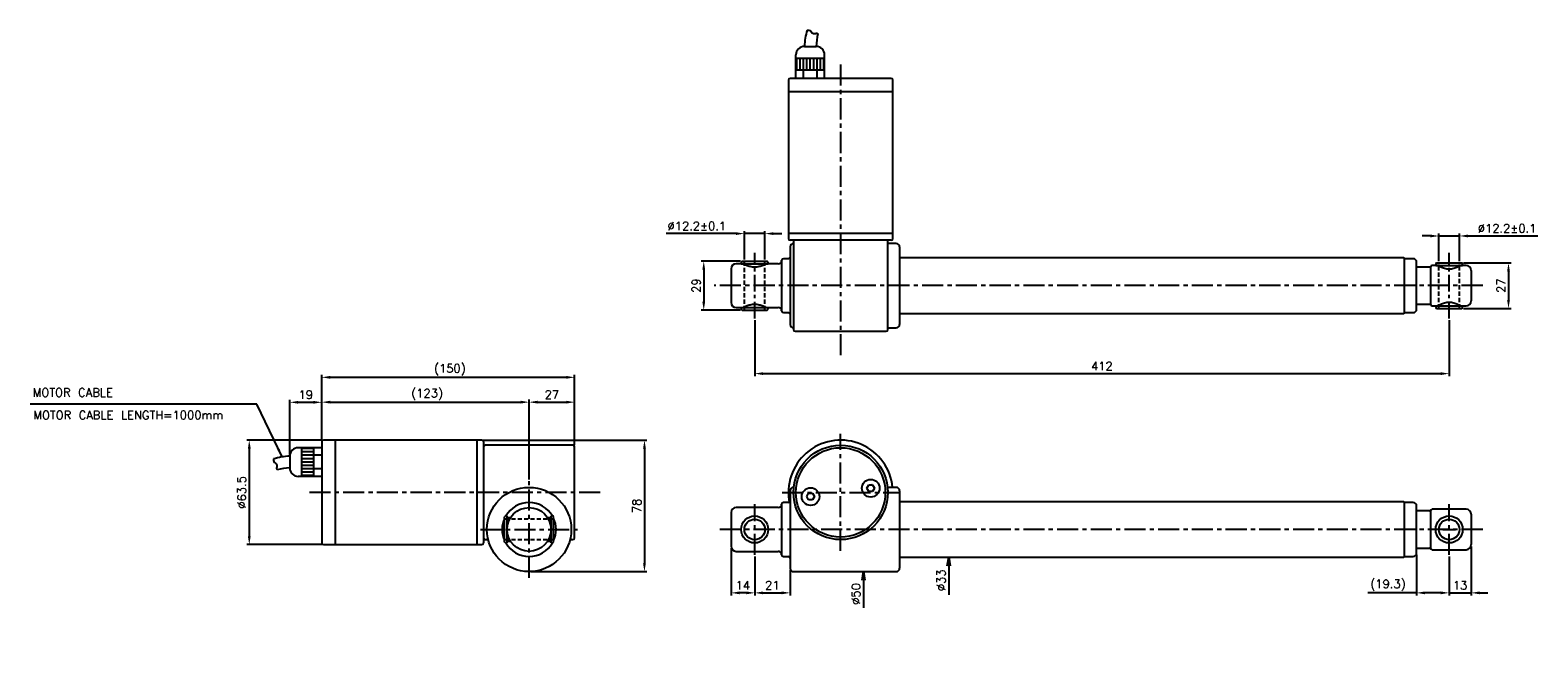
# Model space of a CAD drawing. Extents: x -172 to 723, y 54 to 426.
import ezdxf

# ---------------------------------------------------------------- set-up
doc = ezdxf.new("R2010")
doc.units = 0
doc.header["$LTSCALE"] = 10
doc.header["$MEASUREMENT"] = 0
doc.header["$PDMODE"] = 3
doc.linetypes.add('CENTER', pattern=[2, 1.25, -0.25, 0.25, -0.25])
doc.linetypes.add('HIDDEN', pattern=[0.375, 0.25, -0.125])
doc.layers.get('0').update_dxf_attribs({"linetype": 'CONTINUOUS'})
doc.layers.get('DEFPOINTS').update_dxf_attribs({"linetype": 'CONTINUOUS'})
for name, color, linetype in [('CE', 7, 'CENTER'), ('DIM', 7, 'CONTINUOUS'), ('HIDDEN', 7, 'HIDDEN')]:
    doc.layers.add(name, color=color, linetype=linetype)
doc.styles.get("Standard").update_dxf_attribs({"font": 'txt.shx'})
doc.dimstyles.new('FU-2D', dxfattribs={"dimtxt": 2, "dimasz": 2, "dimexe": 1.5, "dimexo": 1, "dimgap": 0.8, "dimtad": 1, "dimdec": 3, "dimtxsty": 'STANDARD', "dimblk1": 'OPEN', "dimblk2": 'OPEN', "dimsah": 1, "dimcen": -1.5, "dimclrd": 256, "dimclre": 256, "dimclrt": 256, "dimazin": 3, "dimtp": 0.3, "dimtfac": 0.8, "dimtmove": 0, "dimatfit": 3, "dimtolj": 1})

# ---------------------------------------------------------------- blocks, each defined once
blk = doc.blocks.new('_OPEN')
at = {"color": 0, "linetype": 'BYBLOCK'}
for p, q in [((-1, 0.17), (0, 0)), ((0, 0), (-1, -0.17)), ((0, 0), (-1, 0))]:
    blk.add_line(p, q, dxfattribs=at)
blk = doc.blocks.new('*D1')
at = {"layer": 'DEFPOINTS', "color": 0}
for p in [(322.59, 104.43), (342.01, 104.43), (339.43, 54.43)]:
    blk.add_point(p, dxfattribs=at)
at = {"layer": 'DIM'}
blk.add_line((322.59, 99.43), (322.59, 82.93), dxfattribs=at)
at = {"layer": 'DIM', "xscale": 5, "yscale": 5, "zscale": 5, "rotation": 90}
blk.add_blockref('_OPEN', (322.59, 104.43), dxfattribs=at)
at = {"layer": 'DIM', "insert": (318.09, 91.18), "char_height": 5, "attachment_point": 5, "rotation": 90}
blk.add_mtext('\\A1;%%c50', dxfattribs=at)
blk = doc.blocks.new('*D2')
at = {"layer": 'DEFPOINTS', "color": 0}
for p in [(344.76, 112.93), (373.13, 112.93), (344.76, 79.93)]:
    blk.add_point(p, dxfattribs=at)
at = {"layer": 'DIM'}
blk.add_line((373.13, 107.93), (373.13, 90.6), dxfattribs=at)
at = {"layer": 'DIM', "xscale": 5, "yscale": 5, "zscale": 5, "rotation": 90}
blk.add_blockref('_OPEN', (373.13, 112.93), dxfattribs=at)
at = {"layer": 'DIM', "insert": (368.63, 99.27), "char_height": 5, "attachment_point": 5, "rotation": 90}
blk.add_mtext('\\A1;%%c33', dxfattribs=at)
blk = doc.blocks.new('*D3')
at = {"layer": 'DEFPOINTS', "color": 0}
for p in [(258.01, 114.43), (279.01, 106.43), (279.01, 91.82)]:
    blk.add_point(p, dxfattribs=at)
at = {"layer": 'DIM'}
for p, q in [((258.01, 113.43), (258.01, 90.32)), ((279.01, 105.43), (279.01, 90.32)), ((263.01, 91.82), (274.01, 91.82))]:
    blk.add_line(p, q, dxfattribs=at)
for points in [[(263.01, 92.65), (263.01, 90.98), (258.01, 91.82)], [(274.01, 92.65), (274.01, 90.98), (279.01, 91.82)]]:
    blk.add_solid(points, dxfattribs=at)
at = {"layer": 'DIM', "insert": (268.51, 96.32), "char_height": 5, "attachment_point": 5}
blk.add_mtext('21', dxfattribs=at)
blk = doc.blocks.new('*D4')
at = {"layer": 'DEFPOINTS', "color": 0}
for p in [(244.01, 119.43), (258.01, 114.43), (244.01, 91.82)]:
    blk.add_point(p, dxfattribs=at)
at = {"layer": 'DIM'}
for p, q in [((244.01, 118.43), (244.01, 90.32)), ((258.01, 113.43), (258.01, 90.32)), ((253.01, 91.82), (249.01, 91.82))]:
    blk.add_line(p, q, dxfattribs=at)
for points in [[(249.01, 92.65), (249.01, 90.98), (244.01, 91.82)], [(253.01, 92.65), (253.01, 90.98), (258.01, 91.82)]]:
    blk.add_solid(points, dxfattribs=at)
at = {"layer": 'DIM', "insert": (251.01, 96.32), "char_height": 5, "attachment_point": 5}
blk.add_mtext('14', dxfattribs=at)
blk = doc.blocks.new('*D5')
at = {"layer": 'DEFPOINTS', "color": 0}
for p in [(683.01, 120.43), (670.01, 114.43), (683.01, 91.82)]:
    blk.add_point(p, dxfattribs=at)
at = {"layer": 'DIM'}
for p, q in [((683.01, 119.43), (683.01, 90.32)), ((670.01, 113.43), (670.01, 90.32)), ((665.01, 91.82), (660.01, 91.82)), ((670.01, 91.82), (683.01, 91.82)), ((688.01, 91.82), (693.01, 91.82))]:
    blk.add_line(p, q, dxfattribs=at)
for points in [[(665.01, 92.65), (665.01, 90.98), (670.01, 91.82)], [(688.01, 92.65), (688.01, 90.98), (683.01, 91.82)]]:
    blk.add_solid(points, dxfattribs=at)
at = {"layer": 'DIM', "insert": (676.51, 96.32), "char_height": 5, "attachment_point": 5}
blk.add_mtext('13', dxfattribs=at)
blk = doc.blocks.new('*D6')
at = {"layer": 'DEFPOINTS', "color": 0}
for p in [(650.71, 115.43), (670.01, 114.43), (670.01, 91.82)]:
    blk.add_point(p, dxfattribs=at)
at = {"layer": 'DIM'}
for p, q in [((650.71, 114.43), (650.71, 90.32)), ((670.01, 113.43), (670.01, 90.32)), ((650.71, 91.82), (621.71, 91.82)), ((665.01, 91.82), (655.71, 91.82))]:
    blk.add_line(p, q, dxfattribs=at)
for points in [[(655.71, 92.65), (655.71, 90.98), (650.71, 91.82)], [(665.01, 92.65), (665.01, 90.98), (670.01, 91.82)]]:
    blk.add_solid(points, dxfattribs=at)
at = {"layer": 'DIM', "insert": (633.71, 96.32), "char_height": 5, "attachment_point": 5}
blk.add_mtext('(19.3)', dxfattribs=at)
blk = doc.blocks.new('*D8')
at = {"layer": 'DEFPOINTS', "color": 0}
for p in [(677.51, 287.62), (677.51, 260.62), (705.21, 260.62)]:
    blk.add_point(p, dxfattribs=at)
at = {"layer": 'DIM'}
for p, q in [((678.51, 287.62), (706.71, 287.62)), ((705.21, 282.62), (705.21, 265.62)), ((678.51, 260.62), (706.71, 260.62))]:
    blk.add_line(p, q, dxfattribs=at)
for points in [[(704.37, 282.62), (706.04, 282.62), (705.21, 287.62)], [(704.37, 265.62), (706.04, 265.62), (705.21, 260.62)]]:
    blk.add_solid(points, dxfattribs=at)
at = {"layer": 'DIM', "insert": (700.71, 274.12), "char_height": 5, "attachment_point": 5, "rotation": 90}
blk.add_mtext('27', dxfattribs=at)
blk = doc.blocks.new('*D9')
at = {"layer": 'DEFPOINTS', "color": 0}
for p in [(676.11, 303.6), (663.91, 287.62), (676.11, 287.62)]:
    blk.add_point(p, dxfattribs=at)
at = {"layer": 'DIM'}
for p, q in [((663.91, 288.62), (663.91, 305.1)), ((676.11, 288.62), (676.11, 305.1)), ((658.91, 303.6), (653.91, 303.6)), ((663.91, 303.6), (676.11, 303.6)), ((681.11, 303.6), (722.61, 303.6))]:
    blk.add_line(p, q, dxfattribs=at)
for points in [[(658.91, 304.44), (658.91, 302.77), (663.91, 303.6)], [(681.11, 304.44), (681.11, 302.77), (676.11, 303.6)]]:
    blk.add_solid(points, dxfattribs=at)
at = {"layer": 'DIM', "insert": (704.36, 308.1), "char_height": 5, "attachment_point": 5}
blk.add_mtext('%%c12.2%%p0.1', dxfattribs=at)
blk = doc.blocks.new('*D10')
at = {"layer": 'DEFPOINTS', "color": 0}
for p in [(264.11, 305.02), (251.91, 288.62), (264.11, 288.62)]:
    blk.add_point(p, dxfattribs=at)
at = {"layer": 'DIM'}
for p, q in [((246.91, 305.02), (205.41, 305.02)), ((251.91, 289.62), (251.91, 306.52)), ((264.11, 305.02), (251.91, 305.02)), ((264.11, 289.62), (264.11, 306.52)), ((269.11, 305.02), (274.11, 305.02))]:
    blk.add_line(p, q, dxfattribs=at)
for points in [[(246.91, 305.85), (246.91, 304.19), (251.91, 305.02)], [(269.11, 305.85), (269.11, 304.19), (264.11, 305.02)]]:
    blk.add_solid(points, dxfattribs=at)
at = {"layer": 'DIM', "insert": (223.66, 309.52), "char_height": 5, "attachment_point": 5}
blk.add_mtext('%%c12.2%%p0.1', dxfattribs=at)
blk = doc.blocks.new('*D11')
at = {"layer": 'DEFPOINTS', "color": 0}
for p in [(250.51, 288.62), (227.8, 259.62), (250.51, 259.62)]:
    blk.add_point(p, dxfattribs=at)
at = {"layer": 'DIM'}
for p, q in [((249.51, 288.62), (226.3, 288.62)), ((227.8, 283.62), (227.8, 264.62)), ((249.51, 259.62), (226.3, 259.62))]:
    blk.add_line(p, q, dxfattribs=at)
for points in [[(226.96, 283.62), (228.63, 283.62), (227.8, 288.62)], [(226.96, 264.62), (228.63, 264.62), (227.8, 259.62)]]:
    blk.add_solid(points, dxfattribs=at)
at = {"layer": 'DIM', "insert": (223.3, 274.12), "char_height": 5, "attachment_point": 5, "rotation": 90}
blk.add_mtext('29', dxfattribs=at)
blk = doc.blocks.new('*D12')
at = {"layer": 'DEFPOINTS', "color": 0}
for p in [(2.18, 182.43), (-41.82, 120.43), (2.18, 120.43)]:
    blk.add_point(p, dxfattribs=at)
at = {"layer": 'DIM'}
for p, q in [((1.18, 182.43), (-43.32, 182.43)), ((-41.82, 177.43), (-41.82, 125.43)), ((1.18, 120.43), (-43.32, 120.43))]:
    blk.add_line(p, q, dxfattribs=at)
for points in [[(-42.65, 177.43), (-40.98, 177.43), (-41.82, 182.43)], [(-42.65, 125.43), (-40.98, 125.43), (-41.82, 120.43)]]:
    blk.add_solid(points, dxfattribs=at)
at = {"layer": 'DIM', "insert": (-46.32, 151.43), "char_height": 5, "attachment_point": 5, "rotation": 90}
blk.add_mtext('%%c63.5', dxfattribs=at)
blk = doc.blocks.new('*D13')
at = {"layer": 'DEFPOINTS', "color": 0}
for p in [(1.18, 204.9), (1.18, 181.43), (-17.82, 172.93)]:
    blk.add_point(p, dxfattribs=at)
at = {"layer": 'DIM'}
for p, q in [((-17.82, 173.93), (-17.82, 206.4)), ((1.18, 182.43), (1.18, 206.4)), ((-12.82, 204.9), (-3.82, 204.9))]:
    blk.add_line(p, q, dxfattribs=at)
for points in [[(-12.82, 205.74), (-12.82, 204.07), (-17.82, 204.9)], [(-3.82, 205.74), (-3.82, 204.07), (1.18, 204.9)]]:
    blk.add_solid(points, dxfattribs=at)
at = {"layer": 'DIM', "insert": (-8.32, 209.4), "char_height": 5, "attachment_point": 5}
blk.add_mtext('19', dxfattribs=at)
blk = doc.blocks.new('*D14')
at = {"layer": 'DEFPOINTS', "color": 0}
for p in [(124.18, 204.99), (1.18, 181.43), (124.18, 158.18)]:
    blk.add_point(p, dxfattribs=at)
at = {"layer": 'DIM'}
for p, q in [((1.18, 182.43), (1.18, 206.49)), ((124.18, 159.18), (124.18, 206.49)), ((6.18, 204.99), (119.18, 204.99))]:
    blk.add_line(p, q, dxfattribs=at)
for points in [[(6.18, 205.83), (6.18, 204.16), (1.18, 204.99)], [(119.18, 205.83), (119.18, 204.16), (124.18, 204.99)]]:
    blk.add_solid(points, dxfattribs=at)
at = {"layer": 'DIM', "insert": (63.68, 209.49), "char_height": 5, "attachment_point": 5}
blk.add_mtext('(123)', dxfattribs=at)
blk = doc.blocks.new('*D15')
at = {"layer": 'DEFPOINTS', "color": 0}
for p in [(151.18, 204.99), (151.18, 178.43), (124.18, 158.18)]:
    blk.add_point(p, dxfattribs=at)
at = {"layer": 'DIM'}
for p, q in [((124.18, 159.18), (124.18, 206.49)), ((151.18, 179.43), (151.18, 206.49)), ((129.18, 204.99), (146.18, 204.99))]:
    blk.add_line(p, q, dxfattribs=at)
for points in [[(129.18, 205.83), (129.18, 204.16), (124.18, 204.99)], [(146.18, 205.83), (146.18, 204.16), (151.18, 204.99)]]:
    blk.add_solid(points, dxfattribs=at)
at = {"layer": 'DIM', "insert": (137.68, 209.49), "char_height": 5, "attachment_point": 5}
blk.add_mtext('27', dxfattribs=at)
blk = doc.blocks.new('*D16')
at = {"layer": 'DEFPOINTS', "color": 0}
for p in [(1.18, 219.72), (1.18, 181.43), (151.18, 178.43)]:
    blk.add_point(p, dxfattribs=at)
at = {"layer": 'DIM'}
for p, q in [((1.18, 182.43), (1.18, 221.22)), ((146.18, 219.72), (6.18, 219.72)), ((151.18, 179.43), (151.18, 221.22))]:
    blk.add_line(p, q, dxfattribs=at)
for points in [[(6.18, 220.56), (6.18, 218.89), (1.18, 219.72)], [(146.18, 220.56), (146.18, 218.89), (151.18, 219.72)]]:
    blk.add_solid(points, dxfattribs=at)
at = {"layer": 'DIM', "insert": (77.18, 224.22), "char_height": 5, "attachment_point": 5}
blk.add_mtext('(150)', dxfattribs=at)
blk = doc.blocks.new('*D17')
at = {"layer": 'DEFPOINTS', "color": 0}
for p in [(96.18, 182.43), (124.18, 104.43), (192.61, 104.43)]:
    blk.add_point(p, dxfattribs=at)
at = {"layer": 'DIM'}
for p, q in [((97.18, 182.43), (194.11, 182.43)), ((192.61, 177.43), (192.61, 109.43)), ((125.18, 104.43), (194.11, 104.43))]:
    blk.add_line(p, q, dxfattribs=at)
for points in [[(191.78, 177.43), (193.45, 177.43), (192.61, 182.43)], [(191.78, 109.43), (193.45, 109.43), (192.61, 104.43)]]:
    blk.add_solid(points, dxfattribs=at)
at = {"layer": 'DIM', "insert": (188.11, 143.43), "char_height": 5, "attachment_point": 5, "rotation": 90}
blk.add_mtext('78', dxfattribs=at)
blk = doc.blocks.new('*D18')
at = {"layer": 'DEFPOINTS', "color": 0}
for p in [(258.01, 254.62), (670.01, 254.62), (670.01, 221.92)]:
    blk.add_point(p, dxfattribs=at)
at = {"layer": 'DIM'}
for p, q in [((258.01, 253.62), (258.01, 220.42)), ((670.01, 253.62), (670.01, 220.42)), ((263.01, 221.92), (665.01, 221.92))]:
    blk.add_line(p, q, dxfattribs=at)
for points in [[(263.01, 222.75), (263.01, 221.09), (258.01, 221.92)], [(665.01, 222.75), (665.01, 221.09), (670.01, 221.92)]]:
    blk.add_solid(points, dxfattribs=at)
at = {"layer": 'DIM', "insert": (464.01, 226.42), "char_height": 5, "attachment_point": 5}
blk.add_mtext('412', dxfattribs=at)

msp = doc.modelspace()

# ---------------------------------------------------------------- linework, layer by layer
for p, q in [((287.5101, 416.1216), (294.5101, 416.1216)), ((282.5101, 402.1216), (282.5101, 411.1216)), ((282.5101, 409.1216), (299.5101, 409.1216)), ((283.0101, 402.1216), (283.0101, 409.1216)), ((285.0101, 402.1216), (285.0101, 409.1216)), ((287.0101, 402.1216), (287.0101, 409.1216)), ((289.0101, 402.1216), (289.0101, 409.1216)), ((291.0101, 402.1216), (291.0101, 409.1216)), ((293.0101, 402.1216), (293.0101, 409.1216)), ((295.0101, 402.1216), (295.0101, 409.1216)), ((297.0101, 402.1216), (297.0101, 409.1216)), ((299.0101, 402.1216), (299.0101, 409.1216)), ((299.5101, 402.1216), (299.5101, 411.1216)), ((278.0101, 396.1216), (278.0101, 302.1216)), ((339.0101, 397.1216), (279.0101, 397.1216)), ((339.0101, 397.1216), (279.0101, 397.1216)), ((282.5101, 402.1216), (299.5101, 402.1216)), ((282.5101, 397.1216), (282.5101, 402.1216)), ((287.0101, 397.1216), (287.0101, 402.1216)), ((295.0101, 397.1216), (295.0101, 402.1216)), ((299.5101, 397.1216), (299.5101, 402.1216)), ((340.0101, 302.1216), (340.0101, 396.1216)), ((340.0101, 389.1216), (278.0101, 389.1216)), ((340.0101, 305.1216), (278.0101, 305.1216)), ((339.0101, 301.1216), (279.0101, 301.1216)), ((279.0101, 297.1216), (279.0101, 251.1216)), ((281.0101, 300.1216), (281.0101, 248.1216)), ((342.0101, 299.1216), (337.0074, 299.1216)), ((337.0101, 248.1216), (337.0101, 300.1216)), ((344.0101, 297.1216), (344.0101, 251.1216)), ((250.0101, 287.1216), (247.0101, 287.1216)), ((250.5101, 288.6216), (250.0101, 288.1216)), ((250.0101, 288.1216), (250.0101, 287.1216)), ((250.0101, 287.1216), (258.0101, 287.1216)), ((250.5101, 288.6216), (258.0101, 288.6216)), ((258.0101, 288.6216), (265.5101, 288.6216)), ((258.0101, 287.1216), (266.0101, 287.1216)), ((266.0101, 288.1216), (265.5101, 288.6216)), ((266.0101, 287.1216), (266.0101, 288.1216)), ((272.0101, 287.1216), (266.0101, 287.1216)), ((274.0101, 289.1216), (274.0101, 259.1216)), ((278.0101, 290.1216), (275.0101, 290.1216)), ((344.0101, 294.3216), (344.0007, 294.331)), ((643.0101, 290.6216), (344.0101, 290.6216)), ((643.5101, 290.1216), (643.0101, 290.6216)), ((643.5101, 274.1216), (643.5101, 290.1216)), ((648.7101, 290.1216), (643.5101, 290.1216)), ((650.7101, 274.1216), (650.7101, 288.1216)), ((662.5101, 287.6216), (662.0101, 287.1216)), ((662.0101, 287.1216), (662.0101, 286.1216)), ((662.5101, 287.6216), (670.0101, 287.6216)), ((670.0101, 287.6216), (677.5101, 287.6216)), ((678.0101, 287.1216), (677.5101, 287.6216)), ((678.0101, 286.1216), (678.0101, 287.1216)), ((244.0101, 284.1216), (244.0101, 264.1216)), ((658.5101, 285.1216), (650.7101, 285.1216)), ((659.0101, 284.6216), (658.5101, 285.1216)), ((659.0101, 285.1216), (659.0101, 263.1216)), ((663.0101, 286.1216), (660.0101, 286.1216)), ((662.0101, 286.1216), (670.0101, 286.1216)), ((670.0101, 286.1216), (678.0101, 286.1216)), ((680.0101, 286.1216), (677.0101, 286.1216)), ((683.0101, 283.1216), (683.0101, 265.1216)), ((643.5101, 258.1216), (643.5101, 274.1216)), ((650.7101, 260.1216), (650.7101, 274.1216)), ((247.0101, 261.1216), (250.0101, 261.1216)), ((250.0101, 261.1216), (250.0101, 260.1216)), ((250.0101, 261.1216), (258.0101, 261.1216)), ((250.0101, 260.1216), (250.5101, 259.6216)), ((250.5101, 259.6216), (258.0101, 259.6216)), ((258.0101, 261.1216), (266.0101, 261.1216)), ((258.0101, 259.6216), (265.5101, 259.6216)), ((265.5101, 259.6216), (266.0101, 260.1216)), ((266.0101, 261.1216), (272.0101, 261.1216)), ((266.0101, 260.1216), (266.0101, 261.1216)), ((650.7101, 263.1216), (658.5101, 263.1216)), ((658.5101, 263.1216), (659.0101, 263.6216)), ((660.0101, 262.1216), (663.0101, 262.1216)), ((662.0101, 262.1216), (662.0101, 261.1216)), ((662.0101, 262.1216), (670.0101, 262.1216)), ((662.0101, 261.1216), (662.5101, 260.6216)), ((662.5101, 260.6216), (670.0101, 260.6216)), ((670.0101, 262.1216), (678.0101, 262.1216)), ((670.0101, 260.6216), (677.5101, 260.6216)), ((677.5101, 260.6216), (678.0101, 261.1216)), ((678.0101, 262.1216), (680.0101, 262.1216)), ((678.0101, 261.1216), (678.0101, 262.1216)), ((275.0101, 258.1216), (278.0101, 258.1216)), ((344.0002, 253.9117), (344.0101, 253.9216)), ((344.0101, 257.6216), (643.0101, 257.6216)), ((643.0101, 257.6216), (643.5101, 258.1216)), ((643.5101, 258.1216), (648.7101, 258.1216)), ((282.0101, 247.1216), (336.0101, 247.1216)), ((337.0074, 249.1216), (342.0101, 249.1216)), ((1.1833, 181.435), (1.1833, 121.435)), ((96.1833, 182.435), (2.1833, 182.435)), ((9.1833, 182.435), (9.1833, 120.435)), ((93.1833, 182.435), (93.1833, 120.435)), ((97.1833, 181.435), (97.1833, 147.2598)), ((150.1833, 179.435), (98.1833, 179.435)), ((-17.8167, 172.935), (-17.8167, 165.935)), ((-3.8167, 177.935), (-12.8167, 177.935)), ((-10.8167, 177.935), (-10.8167, 160.935)), ((-3.8167, 177.435), (-10.8167, 177.435)), ((-3.8167, 175.435), (-10.8167, 175.435)), ((-3.8167, 173.435), (-10.8167, 173.435)), ((-3.8167, 171.435), (-10.8167, 171.435)), ((1.1833, 177.935), (-3.8167, 177.935)), ((-3.8167, 177.935), (-3.8167, 160.935)), ((-3.8167, 177.935), (-3.8167, 160.935)), ((1.1833, 173.435), (-3.8167, 173.435)), ((151.1833, 124.435), (151.1833, 178.435)), ((-3.8167, 169.435), (-10.8167, 169.435)), ((-3.8167, 167.435), (-10.8167, 167.435)), ((-3.8167, 165.435), (-10.8167, 165.435)), ((-3.8167, 163.435), (-10.8167, 163.435)), ((-3.8167, 161.435), (-10.8167, 161.435)), ((1.1833, 165.435), (-3.8167, 165.435)), ((-3.8167, 160.935), (-12.8167, 160.935)), ((1.1833, 160.935), (-3.8167, 160.935)), ((279.0101, 152.435), (279.0101, 106.435)), ((281.1676, 154.435), (281.0101, 154.435)), ((324.5256, 153.9401), (325.6803, 155.9401)), ((325.6803, 151.9401), (324.5256, 153.9401)), ((325.6803, 155.9401), (327.9897, 155.9401)), ((327.9897, 155.9401), (329.1444, 153.9401)), ((329.1444, 153.9401), (327.9897, 151.9401)), ((342.0101, 154.435), (336.849, 154.435)), ((344.0101, 152.435), (344.0101, 106.435)), ((97.1833, 147.2598), (97.1833, 121.435)), ((274.0101, 144.435), (274.0101, 114.435)), ((278.0101, 145.435), (275.0101, 145.435)), ((288.8759, 148.9299), (290.0306, 150.9299)), ((290.0306, 146.9299), (288.8759, 148.9299)), ((290.0306, 150.9299), (292.34, 150.9299)), ((292.34, 146.9299), (290.0306, 146.9299)), ((292.34, 150.9299), (293.4947, 148.9299)), ((293.4947, 148.9299), (292.34, 146.9299)), ((327.9897, 151.9401), (325.6803, 151.9401)), ((335.8101, 143.3299), (335.8101, 143.3419)), ((336.9931, 150.435), (336.9889, 150.435)), ((344.0101, 149.635), (344.0007, 149.6445)), ((344.0041, 146.1911), (344.0101, 146.185)), ((643.0101, 145.935), (344.0101, 145.935)), ((643.5101, 145.435), (643.0101, 145.935)), ((643.5101, 113.435), (643.5101, 145.435)), ((648.7101, 145.435), (643.5101, 145.435)), ((650.7101, 115.435), (650.7101, 143.435)), ((110.1833, 137.435), (109.6833, 136.935)), ((109.6833, 121.935), (109.6833, 136.935)), ((111.1833, 137.435), (110.1833, 137.435)), ((111.1833, 129.536), (111.1833, 137.435)), ((113.2265, 136.435), (111.1833, 136.435)), ((135.1378, 136.435), (135.1374, 136.435)), ((137.1833, 136.435), (135.1378, 136.435)), ((138.1833, 137.435), (137.1833, 137.435)), ((137.1833, 121.435), (137.1833, 137.435)), ((138.6833, 136.935), (138.1833, 137.435)), ((138.6833, 121.935), (138.6833, 136.935)), ((244.0101, 139.435), (244.0101, 119.435)), ((272.0101, 142.435), (247.0101, 142.435)), ((333.0101, 137.0051), (333.0101, 137.0144)), ((333.5101, 137.8803), (333.5101, 137.8813)), ((335.0101, 141.0455), (335.0101, 141.0504)), ((658.5101, 140.435), (650.7101, 140.435)), ((659.0101, 139.935), (658.5101, 140.435)), ((659.0101, 140.435), (659.0101, 129.435)), ((680.0101, 141.435), (660.0101, 141.435)), ((683.0101, 138.435), (683.0101, 129.435)), ((111.1833, 121.435), (111.1833, 129.3348)), ((291.0101, 129.996), (291.0101, 129.996)), ((321.0101, 126.1372), (321.0101, 126.1368)), ((330.0101, 132.9192), (330.0101, 132.9156)), ((659.0101, 129.435), (659.0101, 118.435)), ((683.0101, 129.435), (683.0101, 120.435)), ((2.1833, 120.435), (96.1833, 120.435)), ((98.1833, 123.435), (99.9114, 123.435)), ((109.6833, 121.935), (110.1833, 121.435)), ((110.1833, 121.435), (111.1833, 121.435)), ((111.1833, 122.435), (113.2285, 122.435)), ((135.1354, 122.435), (135.1378, 122.435)), ((135.1378, 122.435), (137.1833, 122.435)), ((137.1833, 121.435), (138.1833, 121.435)), ((138.1833, 121.435), (138.6833, 121.935)), ((148.4527, 123.435), (150.1833, 123.435)), ((247.0101, 116.435), (272.0101, 116.435)), ((650.7101, 118.435), (658.5101, 118.435)), ((658.5101, 118.435), (659.0101, 118.935)), ((660.0101, 117.435), (680.0101, 117.435)), ((275.0101, 113.435), (278.0101, 113.435)), ((344.0002, 109.2251), (344.0101, 109.235)), ((344.0101, 112.685), (344.0039, 112.6787)), ((344.0101, 112.935), (643.0101, 112.935)), ((643.0101, 112.935), (643.5101, 113.435)), ((643.5101, 113.435), (648.7101, 113.435)), ((281.0101, 104.435), (342.0101, 104.435))]:
    msp.add_line(p, q)
for centre, radius in [((309.0101, 151.435), 28), ((309.0101, 151.435), 26.5), ((124.1833, 129.435), 25), ((291.1853, 148.9299), 5.25), ((326.835, 153.9401), 5.25), ((124.1833, 129.435), 13), ((258.0101, 129.435), 8), ((258.0101, 129.435), 6.1), ((670.0101, 129.435), 8), ((670.0101, 129.435), 6.1)]:
    msp.add_circle(centre, radius)
for centre, radius, start, end in [((320.9961, 415.2722), 33.4967, 161.8094251, 178.5469513), ((327.9961, 415.2722), 33.4967, 165.7246332, 178.5469513), ((287.5101, 411.1216), 5, 90, 180), ((294.5101, 411.1216), 5, 0, 90), ((279.0101, 396.1216), 1, 90, 180), ((339.0101, 396.1216), 1, 0, 90), ((279.0101, 302.1216), 1, 180, 270), ((281.0101, 297.1216), 2, 90.0799032, 180), ((282.0101, 300.1216), 1, 90, 180), ((336.0101, 300.1216), 1, 0, 90), ((339.0101, 302.1216), 1, 270, 0), ((342.0101, 297.1216), 2, 0, 90), ((247.0101, 284.1216), 3, 90, 180), ((272.0101, 289.1216), 2, 270, 0), ((275.0101, 289.1216), 1, 90, 180), ((278.0101, 291.1216), 1, 270, 0), ((648.7101, 288.1216), 2, 0, 90), ((660.0101, 285.1216), 1, 90, 180), ((680.0101, 283.1216), 3, 0, 90), ((247.0101, 264.1216), 3, 180, 270), ((272.0101, 259.1216), 2, 0, 90), ((648.7101, 260.1216), 2, 270, 0), ((660.0101, 263.1216), 1, 180, 270), ((680.0101, 265.1216), 3, 270, 0), ((275.0101, 259.1216), 1, 180, 270), ((278.0101, 257.1216), 1, 360, 90), ((281.0101, 251.1216), 2, 180, 269.9200968), ((342.0101, 251.1216), 2, 270, 0), ((282.0101, 248.1216), 1, 180, 270), ((336.0101, 248.1216), 1, 270, 0), ((2.1833, 181.435), 1, 90, 180), ((96.1833, 181.435), 1, 0, 90), ((98.1833, 178.435), 1, 90, 180), ((150.1833, 178.435), 1, 0, 90), ((309.0101, 151.435), 31, 5.5605602, 188), ((-16.9673, 139.449), 33.4967, 91.4530487, 108.1905749), ((-12.8167, 172.935), 5, 90, 180), ((-16.9673, 132.449), 33.4967, 91.4530487, 104.2753668), ((-12.8167, 165.935), 5, 180, 270), ((281.0101, 152.435), 2, 90, 180), ((326.835, 153.9401), 2.15, 188.6333629, 188.6425483), ((326.835, 153.9401), 2.15, 170.7914694, 170.8314636), ((326.835, 153.9401), 2.15, 129.1685364, 129.2085306), ((326.835, 153.9401), 2.15, 231.3574517, 231.3666371), ((326.835, 153.9401), 2.15, 110.9673364, 110.9976753), ((326.835, 153.9401), 2.15, 69.0023247, 69.0326636), ((342.0101, 152.435), 2, 0, 90), ((124.1833, 129.435), 16, 30.0095525, 149.9904475), ((272.0101, 144.435), 2, 270, 0), ((275.0101, 144.435), 1, 90, 180), ((278.0101, 146.435), 1, 270, 0), ((309.0101, 151.435), 31, 188, 190.8346314), ((291.1853, 148.9299), 2.15, 188.6333629, 188.6425483), ((291.1853, 148.9299), 2.15, 170.7914694, 170.8314636), ((291.1853, 148.9299), 2.15, 129.1685364, 129.2085306), ((291.1853, 148.9299), 2.15, 231.3574517, 231.3666371), ((291.1853, 148.9299), 2.15, 110.9673364, 110.9976753), ((291.1853, 148.9299), 2.15, 69.0023247, 69.0326636), ((648.7101, 143.435), 2, 0, 90), ((124.1833, 129.435), 16, 154.8453889, 205.1740763), ((124.1833, 129.435), 16, 334.8245095, 25.159825), ((247.0101, 139.435), 3, 90, 180), ((660.0101, 140.435), 1, 90, 180), ((680.0101, 138.435), 3, 0, 90), ((2.1833, 121.435), 1, 180, 270), ((96.1833, 121.435), 1, 270, 0), ((98.1833, 124.435), 1, 180, 270), ((124.1833, 129.435), 16, 209.9904484, 270), ((124.1833, 129.435), 16, 270, 330.0095516), ((150.1833, 124.435), 1, 270, 0), ((247.0101, 119.435), 3, 180, 270), ((272.0101, 114.435), 2, 0, 90), ((660.0101, 118.435), 1, 180, 270), ((680.0101, 120.435), 3, 270, 0), ((275.0101, 114.435), 1, 180, 270), ((278.0101, 112.435), 1, 360, 90), ((648.7101, 115.435), 2, 270, 0), ((281.0101, 106.435), 2, 180, 270), ((342.0101, 106.435), 2, 270, 0)]:
    msp.add_arc(centre, radius, start, end)
for points, knots in [([(289.1734, 425.7291), (289.488, 425.7593), (290.2177, 425.7296), (291.3454, 425.2202), (292.0116, 423.7162), (293.6103, 423.7371), (294.9702, 424.052), (295.3689, 423.7762), (295.5337, 423.5319)], [3.0673482, 3.0673482, 3.0673482, 3.0673482, 4.04255326, 5.32150294, 6.51521063, 8.5578032, 9.40158177, 10.43629596, 10.43629596, 10.43629596, 10.43629596]), ([(265.0101, 287.1216), (265.0101, 287.1216), (264.9662, 287.0977), (264.7844, 287.0012), (264.6466, 286.9285), (264.2863, 286.7456), (264.0635, 286.6353), (263.5529, 286.3964), (263.2649, 286.268), (262.6537, 286.0163), (262.3079, 285.8836), (261.5532, 285.6293), (261.1442, 285.5079), (260.2859, 285.3022), (259.8358, 285.2179), (258.9235, 285.1047), (258.4612, 285.076), (257.5591, 285.076), (257.0968, 285.1047), (256.1845, 285.2179), (255.7344, 285.3022), (254.8761, 285.5079), (254.4671, 285.6293), (253.7124, 285.8836), (253.3666, 286.0163), (252.7554, 286.268), (252.4674, 286.3964), (251.9568, 286.6353), (251.734, 286.7456), (251.3737, 286.9285), (251.2359, 287.0012), (251.0541, 287.0977), (251.0101, 287.1216), (251.0101, 287.1216)], [10.80374499, 10.80374499, 10.80374499, 10.80374499, 12.15161463, 12.15161463, 13.49948427, 13.49948427, 14.84735391, 14.84735391, 16.19522355, 16.19522355, 17.54829015, 17.54829015, 18.90135676, 18.90135676, 20.25442336, 20.25442336, 21.60748997, 21.60748997, 22.96055658, 22.96055658, 24.31362318, 24.31362318, 25.66668979, 25.66668979, 27.01975639, 27.01975639, 28.36762603, 28.36762603, 29.71549567, 29.71549567, 31.06336532, 31.06336532, 32.41123496, 32.41123496, 32.41123496, 32.41123496]), ([(670.0101, 283.8684), (669.5564, 283.8684), (669.0925, 283.901), (668.1787, 284.0286), (667.7287, 284.1233), (666.8716, 284.3529), (666.4637, 284.4877), (665.7108, 284.7687), (665.3659, 284.9148), (664.7566, 285.1907), (664.4694, 285.331), (663.9593, 285.5917), (663.7364, 285.712), (663.3755, 285.9112), (663.2372, 285.9903), (663.0545, 286.0955), (663.0101, 286.1216), (663.0101, 286.1216)], [0, 0, 0, 0, 1.36113715, 1.36113715, 2.72227429, 2.72227429, 4.08341144, 4.08341144, 5.44454858, 5.44454858, 6.79803143, 6.79803143, 8.15151428, 8.15151428, 9.50499713, 9.50499713, 10.85847998, 10.85847998, 10.85847998, 10.85847998]), ([(677.0101, 286.1216), (677.0101, 286.1216), (676.9658, 286.0955), (676.7831, 285.9903), (676.6448, 285.9112), (676.2839, 285.712), (676.061, 285.5917), (675.5509, 285.331), (675.2637, 285.1907), (674.6544, 284.9148), (674.3095, 284.7687), (673.5566, 284.4877), (673.1486, 284.3529), (672.2916, 284.1233), (671.8416, 284.0286), (670.9278, 283.901), (670.4639, 283.8684), (670.0101, 283.8684)], [32.57543993, 32.57543993, 32.57543993, 32.57543993, 33.92892278, 33.92892278, 35.28240563, 35.28240563, 36.63588848, 36.63588848, 37.98937133, 37.98937133, 39.35050847, 39.35050847, 40.71164562, 40.71164562, 42.07278277, 42.07278277, 43.43391991, 43.43391991, 43.43391991, 43.43391991]), ([(251.0102, 261.1216), (251.0106, 261.1218), (251.0546, 261.1457), (251.2359, 261.242), (251.3737, 261.3146), (251.734, 261.4975), (251.9568, 261.6079), (252.4674, 261.8468), (252.7554, 261.9752), (253.3666, 262.2268), (253.7124, 262.3596), (254.4671, 262.6139), (254.8761, 262.7352), (255.7344, 262.941), (256.1845, 263.0253), (257.0968, 263.1384), (257.5591, 263.1671), (258.4612, 263.1671), (258.9235, 263.1384), (259.8358, 263.0253), (260.2859, 262.941), (261.1442, 262.7352), (261.5532, 262.6139), (262.3079, 262.3596), (262.6537, 262.2268), (263.2649, 261.9752), (263.5529, 261.8468), (264.0635, 261.6079), (264.2863, 261.4975), (264.6466, 261.3146), (264.7844, 261.242), (264.9657, 261.1457), (265.0097, 261.1218), (265.0101, 261.1216)], [10.81103003, 10.81103003, 10.81103003, 10.81103003, 12.15161463, 12.15161463, 13.49948427, 13.49948427, 14.84735391, 14.84735391, 16.19522355, 16.19522355, 17.54829015, 17.54829015, 18.90135676, 18.90135676, 20.25442336, 20.25442336, 21.60748997, 21.60748997, 22.96055658, 22.96055658, 24.31362318, 24.31362318, 25.66668979, 25.66668979, 27.01975639, 27.01975639, 28.36762603, 28.36762603, 29.71549567, 29.71549567, 31.06336532, 31.06336532, 32.40393846, 32.40393846, 32.40393846, 32.40393846]), ([(663.0102, 262.1216), (663.0106, 262.1218), (663.0549, 262.1479), (663.2372, 262.2528), (663.3755, 262.3319), (663.7364, 262.5312), (663.9593, 262.6514), (664.4694, 262.9121), (664.7566, 263.0524), (665.3659, 263.3283), (665.7108, 263.4744), (666.4637, 263.7555), (666.8716, 263.8903), (667.7287, 264.1199), (668.1787, 264.2145), (669.0925, 264.3421), (669.5564, 264.3748), (670.0101, 264.3748)], [32.58215426, 32.58215426, 32.58215426, 32.58215426, 33.92892278, 33.92892278, 35.28240563, 35.28240563, 36.63588848, 36.63588848, 37.98937133, 37.98937133, 39.35050847, 39.35050847, 40.71164562, 40.71164562, 42.07278277, 42.07278277, 43.43391991, 43.43391991, 43.43391991, 43.43391991]), ([(670.0101, 264.3748), (670.4639, 264.3748), (670.9278, 264.3421), (671.8416, 264.2145), (672.2916, 264.1199), (673.1486, 263.8903), (673.5566, 263.7555), (674.3095, 263.4744), (674.6544, 263.3283), (675.2637, 263.0524), (675.5509, 262.9121), (676.061, 262.6514), (676.2839, 262.5312), (676.6448, 262.3319), (676.7831, 262.2528), (676.9654, 262.1479), (677.0097, 262.1218), (677.0101, 262.1216)], [0, 0, 0, 0, 1.36113715, 1.36113715, 2.72227429, 2.72227429, 4.08341144, 4.08341144, 5.44454858, 5.44454858, 6.79803143, 6.79803143, 8.15151428, 8.15151428, 9.50499713, 9.50499713, 10.85175565, 10.85175565, 10.85175565, 10.85175565]), ([(-27.4242, 171.2717), (-27.4544, 170.9571), (-27.4247, 170.2275), (-26.9153, 169.0997), (-25.4112, 168.4335), (-25.4322, 166.8348), (-25.747, 165.475), (-25.4713, 165.0763), (-25.227, 164.9115)], [3.0673482, 3.0673482, 3.0673482, 3.0673482, 4.04255326, 5.32150294, 6.51521063, 8.5578032, 9.40158177, 10.43629596, 10.43629596, 10.43629596, 10.43629596])]:
    msp.add_open_spline(points, degree=3, knots=knots)
at = {"layer": 'CE', "color": 2}
for p, q in [((309.0101, 405.3216), (309.0101, 231.9216)), ((689.8844, 274.1216), (234.0101, 274.1216)), ((309.0101, 116.685), (309.0101, 186.185)), ((124.1833, 100.685), (124.1833, 158.185)), ((166.3833, 151.435), (-7.0167, 151.435)), ((258.0101, 114.435), (258.0101, 144.435)), ((274.2601, 151.435), (343.7601, 151.435)), ((670.0101, 114.435), (670.0101, 144.435)), ((95.4333, 129.435), (152.9333, 129.435)), ((689.8844, 129.435), (236.7303, 129.435))]:
    msp.add_line(p, q, dxfattribs=at)
at = {"layer": 'CE', "color": 2, "ltscale": 0.8}
for p, q in [((258.0101, 254.6216), (258.0101, 293.6216)), ((670.0101, 254.6216), (670.0101, 293.6216))]:
    msp.add_line(p, q, dxfattribs=at)
at = {"layer": 'CE'}
msp.add_line((666.2601, 129.435), (673.7601, 129.435), dxfattribs=at)
at = {"layer": 'DIM'}
msp.add_line((-37.2601, 203.7178), (-171.8102, 203.7178), dxfattribs=at)
at = {"layer": 'HIDDEN', "color": 1}
for p, q in [((251.9101, 259.6216), (251.9101, 288.6216)), ((264.1101, 259.6216), (264.1101, 288.6216)), ((663.9101, 260.6216), (663.9101, 287.6216)), ((676.1101, 260.6216), (676.1101, 287.6216)), ((138.6833, 135.535), (109.6833, 135.535)), ((138.6833, 123.335), (109.6833, 123.335))]:
    msp.add_line(p, q, dxfattribs=at)

# ---------------------------------------------------------------- texts
at = {"layer": 'DIM'}
for s, p in [('MOTOR CABLE', (-170.3005, 208.2267)), ('MOTOR CABLE LENGTH=1000mm', (-169.945, 194.8595))]:
    msp.add_text(s, height=5, dxfattribs=at).set_placement(p)

# ---------------------------------------------------------------- dimensions: what is measured, and where the dimension line sits
for base, p1, p2, text, picture, middle in [((264.1101, 305.0208), (251.9101, 288.6216), (264.1101, 288.6216), '%%c<>%%p0.1', '*D10', (223.6601, 305.0208)), ((676.1101, 303.6041), (663.9101, 287.6216), (676.1101, 287.6216), '%%c<>%%p0.1', '*D9', (704.3601, 303.6041)), ((1.1833, 219.7236), (151.1833, 178.435), (1.1833, 181.435), '(<>)', '*D16', (77.1833, 219.7236)), ((124.1833, 204.9949), (1.1833, 181.435), (124.1833, 158.185), '(<>)', '*D14', (63.6833, 204.9949)), ((670.0101, 91.8173), (650.7101, 115.435), (670.0101, 114.435), '(<>)', '*D6', (633.7101, 91.8173))]:
    dim = msp.add_linear_dim(base=base, p1=p1, p2=p2, text=text, dimstyle='FU-2D', override={"dimtxt": 5, "dimasz": 5, "dimgap": 2, "dimjust": 2, "dimdec": 2, "dimsah": 0, "dimcen": 1, "dimtp": 0.03, "dimtm": 0.1, "dimatfit": 3, "dimtolj": 0}, dxfattribs=at)
    dim.commit()
    dim.dimension.update_dxf_attribs({"geometry": picture, "text_midpoint": middle, "dimtype": 160})
for base, p1, p2, picture, middle in [((227.797, 259.6216), (250.5101, 288.6216), (250.5101, 259.6216), '*D11', (227.797, 274.1216)), ((705.2061, 260.6216), (677.5101, 287.6216), (677.5101, 260.6216), '*D8', (705.2061, 274.1216)), ((192.6126, 104.435), (96.1833, 182.435), (124.1833, 104.435), '*D17', (192.6126, 143.435))]:
    dim = msp.add_linear_dim(base=base, p1=p1, p2=p2, angle=90, dimstyle='FU-2D', override={"dimtxt": 5, "dimasz": 5, "dimgap": 2, "dimjust": 2, "dimdec": 2, "dimsah": 0, "dimcen": 1, "dimtp": 0.03, "dimtm": 0.1, "dimatfit": 3, "dimtolj": 0}, dxfattribs=at)
    dim.commit()
    dim.dimension.update_dxf_attribs({"geometry": picture, "text_midpoint": middle, "dimtype": 160})
for base, p1, p2, picture, middle in [((670.0101, 221.9196), (258.0101, 254.6216), (670.0101, 254.6216), '*D18', (464.0101, 221.9196)), ((1.1833, 204.9022), (-17.8167, 172.935), (1.1833, 181.435), '*D13', (-8.3167, 204.9022)), ((151.1833, 204.9949), (124.1833, 158.185), (151.1833, 178.435), '*D15', (137.6833, 204.9949)), ((244.0101, 91.8173), (258.0101, 114.435), (244.0101, 119.435), '*D4', (251.0101, 91.8173)), ((683.0101, 91.8173), (670.0101, 114.435), (683.0101, 120.435), '*D5', (676.5101, 91.8173)), ((279.0101, 91.8173), (258.0101, 114.435), (279.0101, 106.435), '*D3', (268.5101, 91.8173))]:
    dim = msp.add_linear_dim(base=base, p1=p1, p2=p2, dimstyle='FU-2D', override={"dimtxt": 5, "dimasz": 5, "dimgap": 2, "dimjust": 2, "dimdec": 2, "dimsah": 0, "dimcen": 1, "dimtp": 0.03, "dimtm": 0.1, "dimatfit": 3, "dimtolj": 0}, dxfattribs=at)
    dim.commit()
    dim.dimension.update_dxf_attribs({"geometry": picture, "text_midpoint": middle, "dimtype": 160})
dim = msp.add_linear_dim(base=(-41.8164, 120.435), p1=(2.1833, 182.435), p2=(2.1833, 120.435), angle=90, text='%%c63.5', dimstyle='FU-2D', override={"dimtxt": 5, "dimasz": 5, "dimgap": 2, "dimjust": 2, "dimdec": 2, "dimsah": 0, "dimcen": 1, "dimtp": 0.03, "dimtm": 0.1, "dimatfit": 3, "dimtolj": 0}, dxfattribs=at)
dim.commit()
dim.dimension.update_dxf_attribs({"geometry": '*D12', "text_midpoint": (-41.8164, 151.435), "dimtype": 160})
for base, p1, p2, text, picture, middle in [((373.1252, 112.935), (344.7643, 79.935), (344.7643, 112.935), '%%c33', '*D2', (368.6252, 99.2683)), ((322.5859, 104.435), (339.4296, 54.435), (342.0101, 104.435), '%%c<>', '*D1', (318.0859, 91.185))]:
    dim = msp.add_linear_dim(base=base, p1=p1, p2=p2, angle=90, text=text, dimstyle='FU-2D', override={"dimscale": 2.5, "dimjust": 2, "dimse1": 1, "dimse2": 1, "dimsd1": 1, "dimtp": 0}, dxfattribs=at)
    dim.commit()
    dim.dimension.update_dxf_attribs({"geometry": picture, "text_midpoint": middle})

# ---------------------------------------------------------------- leaders
for points, override in [([(-22.3658, 172.5079), (-37.2601, 203.7178)], {"dimtxt": 5, "dimasz": 5, "dimgap": 2, "dimtad": 0, "dimjust": 2, "dimdec": 2, "dimcen": 1, "dimtp": 0.03, "dimtm": 0.1, "dimatfit": 3, "dimtolj": 0}), ([(373.1252, 112.935), (373.1252, 90.6017)], {"dimtxt": 5, "dimasz": 5, "dimexe": 1, "dimgap": 2, "dimtad": 0, "dimjust": 2, "dimdec": 2, "dimcen": 1, "dimtp": 0.03, "dimtm": 0.1, "dimatfit": 3, "dimtolj": 0}), ([(322.5859, 104.435), (322.5859, 82.935)], {"dimtxt": 5, "dimasz": 5, "dimexe": 1, "dimgap": 2, "dimtad": 0, "dimjust": 2, "dimdec": 2, "dimcen": 1, "dimtp": 0.03, "dimtm": 0.1, "dimatfit": 3, "dimtolj": 0})]:
    msp.add_leader(points, dimstyle='FU-2D', override=override, dxfattribs=at)

doc.saveas('drawing.dxf')
